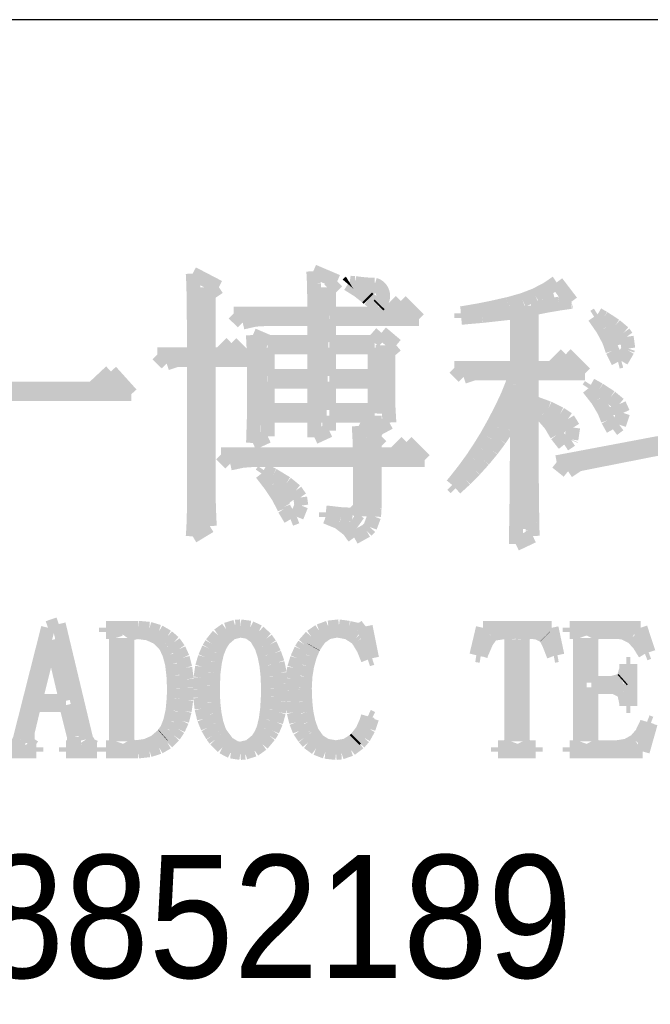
# Model space of a CAD drawing. Extents: x -19 to 391, y -43 to 244.
# Tile 28 of 34: x 368.82 to 373.44, y -34.89 to -27.68. Entities that reach past the tile are written whole.
import ezdxf

# ---------------------------------------------------------------- set-up
doc = ezdxf.new("R2010")
doc.units = 0
doc.layers.add('BOARD_GEOMETRY_DIMENSION', color=2, linetype='CONTINUOUS')

msp = doc.modelspace()

# ---------------------------------------------------------------- linework, layer by layer
at = {"layer": 'BOARD_GEOMETRY_DIMENSION'}
msp.add_lwpolyline([(385.949952, -27.67965), (333.44993, -27.67965), (333.44993, -38.179756)], dxfattribs=at)
for points, const_width in [([(370.08816, -29.539438), (370.279676, -29.63926)], 0.1016), ([(370.091208, -29.596588), (370.08816, -29.539438)], 0.1016), ([(370.97208, -29.522674), (371.147086, -29.597604)], 0.1016), ([(370.976398, -29.61132), (370.97208, -29.522674)], 0.1016), ([(370.093494, -29.669486), (370.091208, -29.596588)], 0.1016), ([(370.978176, -29.708094), (370.976398, -29.61132)], 0.1016), ([(371.147086, -29.597604), (371.088666, -29.656024)], 0.1016), ([(371.301772, -29.663898), (371.225572, -29.616146)], 0.1016), ([(372.681754, -29.654754), (372.755668, -29.604716)], 0.1016), ([(372.755668, -29.604716), (372.863872, -29.746448)], 0.1016), ([(370.094256, -29.759148), (370.093494, -29.669486)], 0.1016), ([(370.147088, -29.640022), (370.147088, -31.377636)], 0.127), ([(370.279676, -29.63926), (370.205, -29.689298)], 0.1016), ([(370.205, -29.689298), (370.205, -30.131766)], 0.1016), ([(371.029992, -29.640022), (371.0051, -30.631638)], 0.127), ([(371.088666, -29.656024), (371.088666, -29.832046)], 0.1016), ([(371.366288, -29.714444), (371.301772, -29.663898)], 0.1016), ([(371.375178, -29.64942), (371.418358, -29.689806)], 0.127), ([(372.507002, -29.732732), (372.598696, -29.697426)], 0.1016), ([(372.598696, -29.697426), (372.681754, -29.654754)], 0.1016), ([(372.65229, -29.724096), (372.735602, -29.703268)], 0.127), ([(370.09578, -29.863034), (370.094256, -29.759148)], 0.1016), ([(370.979192, -29.81325), (370.978176, -29.708094)], 0.1016), ([(371.376702, -29.724858), (371.366288, -29.714444)], 0.1016), ([(371.449854, -29.774642), (371.376702, -29.724858)], 0.1016), ([(371.45849, -29.765752), (371.449854, -29.774642)], 0.1016), ([(371.521482, -29.832046), (371.613176, -29.740352)], 0.1016), ([(371.613176, -29.740352), (371.746272, -29.873448)], 0.1016), ([(372.283482, -29.788866), (372.397782, -29.762958)], 0.1016), ([(372.397782, -29.762958), (372.40718, -29.760926)], 0.1016), ([(372.40718, -29.760926), (372.507002, -29.732732)], 0.1016), ([(372.519956, -29.774388), (372.511574, -31.410656)], 0.127), ([(372.773702, -29.75991), (372.67769, -29.77642)], 0.1016), ([(372.859808, -29.747464), (372.773702, -29.75991)], 0.1016), ([(372.863872, -29.746448), (372.859808, -29.747464)], 0.1016), ([(370.38788, -29.832046), (370.980208, -29.832046)], 0.1016), ([(370.454682, -29.898594), (370.38788, -29.832046)], 0.1016), ([(370.980208, -29.832046), (370.979192, -29.81325)], 0.1016), ([(371.088666, -29.832046), (371.521482, -29.832046)], 0.1016), ([(371.602, -29.826712), (371.630194, -29.807916)], 0.127), ([(372.056152, -29.830776), (372.184168, -29.808678)], 0.1016), ([(372.056152, -29.86405), (372.056152, -29.830776)], 0.1016), ([(372.184168, -29.808678), (372.283482, -29.788866)], 0.1016), ([(372.313454, -29.838904), (372.210584, -29.850334)], 0.1016), ([(372.435374, -29.825442), (372.313454, -29.838904)], 0.1016), ([(372.464584, -29.82214), (372.435374, -29.825442)], 0.1016), ([(372.464584, -30.230318), (372.464584, -29.82214)], 0.1016), ([(372.67769, -29.77642), (372.572788, -29.797248)], 0.1016), ([(372.572788, -29.797248), (372.572788, -30.230318)], 0.1016), ([(373.030496, -29.855668), (373.055896, -29.838904)], 0.1016), ([(373.055896, -29.838904), (373.099584, -29.86405)], 0.1016), ([(370.096796, -29.983938), (370.09578, -29.863034)], 0.1016), ([(370.546376, -29.877766), (370.454682, -29.898594)], 0.1016), ([(370.621052, -29.873448), (370.546376, -29.877766)], 0.1016), ([(370.980208, -29.873448), (370.621052, -29.873448)], 0.1016), ([(370.980208, -30.040072), (370.980208, -29.873448)], 0.1016), ([(371.088666, -29.873448), (371.088666, -30.040072)], 0.1016), ([(371.746272, -29.873448), (371.088666, -29.873448)], 0.1016), ([(372.12397, -29.8577), (372.056152, -29.86405)], 0.1016), ([(372.210584, -29.850334), (372.12397, -29.8577)], 0.1016), ([(373.093996, -29.947362), (373.030496, -29.855668)], 0.1016), ([(373.099584, -29.86405), (373.18569, -29.920184)], 0.1016), ([(370.096796, -30.131766), (370.096796, -29.983938)], 0.1016), ([(371.413278, -30.040072), (371.471698, -29.973524)], 0.1016), ([(371.471698, -29.973524), (371.579902, -30.064964)], 0.1016), ([(373.138954, -30.031436), (373.093996, -29.947362)], 0.1016), ([(373.170704, -29.952696), (373.19458, -30.065472)], 0.127), ([(373.18569, -29.920184), (373.247158, -29.972254)], 0.1016), ([(373.247158, -29.972254), (373.269002, -30.00248)], 0.1016), ([(370.288058, -30.131766), (370.37137, -30.048454)], 0.1016), ([(370.37137, -30.048454), (370.496084, -30.173422)], 0.1016), ([(370.529358, -29.990034), (370.646198, -30.040072)], 0.1016), ([(370.533676, -30.080712), (370.529358, -29.990034)], 0.1016), ([(370.566696, -30.062932), (370.576094, -30.644084)], 0.127), ([(370.646198, -30.040072), (370.980208, -30.040072)], 0.1016), ([(371.088666, -30.040072), (371.413278, -30.040072)], 0.1016), ([(371.493288, -30.06598), (371.465094, -30.56636)], 0.127), ([(373.1641, -30.10535), (373.138954, -30.031436)], 0.1016), ([(373.269002, -30.00248), (373.280686, -30.08884)], 0.1016), ([(369.830096, -30.131766), (370.096796, -30.131766)], 0.1016), ([(369.896898, -30.198314), (369.830096, -30.131766)], 0.1016), ([(370.205, -30.131766), (370.288058, -30.131766)], 0.1016), ([(370.535708, -30.175454), (370.533676, -30.080712)], 0.1016), ([(370.980208, -30.081728), (370.63807, -30.081728)], 0.1016), ([(370.63807, -30.081728), (370.63807, -30.290008)], 0.1016), ([(370.980208, -30.290008), (370.980208, -30.081728)], 0.1016), ([(371.088666, -30.081728), (371.088666, -30.290008)], 0.1016), ([(371.42166, -30.081728), (371.088666, -30.081728)], 0.1016), ([(371.42166, -30.290008), (371.42166, -30.081728)], 0.1016), ([(371.579902, -30.064964), (371.521482, -30.115002)], 0.1016), ([(371.521482, -30.115002), (371.521482, -30.433518)], 0.1016), ([(372.722394, -30.230318), (372.82247, -30.130496)], 0.1016), ([(372.82247, -30.130496), (372.964202, -30.271974)], 0.1016), ([(373.205502, -30.18663), (373.1641, -30.10535)], 0.1016), ([(373.276368, -30.101286), (373.230394, -30.18028)], 0.1016), ([(373.280686, -30.08884), (373.276368, -30.101286)], 0.1016), ([(369.971574, -30.173422), (369.896898, -30.198314)], 0.1016), ([(370.096796, -30.173422), (369.971574, -30.173422)], 0.1016), ([(370.096796, -31.214314), (370.096796, -30.173422)], 0.1016), ([(370.205, -30.173422), (370.205, -31.097728)], 0.1016), ([(370.496084, -30.173422), (370.205, -30.173422)], 0.1016), ([(370.537994, -30.275276), (370.535708, -30.175454)], 0.1016), ([(372.804182, -30.223206), (372.84279, -30.199584)], 0.127), ([(373.230394, -30.18028), (373.205502, -30.18663)], 0.1016), ([(369.35537, -30.381448), (369.488466, -30.256734)], 0.1016), ([(369.488466, -30.256734), (369.63858, -30.423104)], 0.1016), ([(370.537994, -30.472126), (370.537994, -30.275276)], 0.1016), ([(372.006368, -30.230318), (372.464584, -30.230318)], 0.1016), ([(372.07317, -30.296866), (372.006368, -30.230318)], 0.1016), ([(372.1481, -30.271974), (372.07317, -30.296866)], 0.1016), ([(372.456202, -30.271974), (372.1481, -30.271974)], 0.1016), ([(372.431056, -30.346904), (372.456202, -30.271974)], 0.1016), ([(372.572788, -30.230318), (372.722394, -30.230318)], 0.1016), ([(372.572788, -30.271974), (372.572788, -30.480254)], 0.1016), ([(372.964202, -30.271974), (372.572788, -30.271974)], 0.1016), ([(369.429284, -30.353762), (369.530376, -30.346904)], 0.127), ([(370.63807, -30.290008), (370.980208, -30.290008)], 0.1016), ([(370.63807, -30.331664), (370.63807, -30.53969)], 0.1016), ([(370.980208, -30.331664), (370.63807, -30.331664)], 0.1016), ([(370.980208, -30.53969), (370.980208, -30.331664)], 0.1016), ([(371.088666, -30.290008), (371.42166, -30.290008)], 0.1016), ([(371.088666, -30.331664), (371.088666, -30.53969)], 0.1016), ([(371.42166, -30.331664), (371.088666, -30.331664)], 0.1016), ([(371.42166, -30.53969), (371.42166, -30.331664)], 0.1016), ([(372.397782, -30.430216), (372.431056, -30.346904)], 0.1016), ([(367.714784, -30.381448), (369.35537, -30.381448)], 0.1016), ([(372.460774, -30.37205), (372.376192, -30.603698), (372.329964, -30.663134)], 0.127), ([(372.989094, -30.380178), (373.005604, -30.355286)], 0.1016), ([(373.055896, -30.465776), (372.989094, -30.380178)], 0.1016), ([(373.005604, -30.355286), (373.067072, -30.389576)], 0.1016), ([(373.067072, -30.389576), (373.1514, -30.444694)], 0.1016), ([(369.63858, -30.423104), (367.947956, -30.423104)], 0.1016), ([(370.536978, -30.569916), (370.537994, -30.472126)], 0.1016), ([(371.521482, -30.433518), (371.523768, -30.52826)], 0.1016), ([(372.354856, -30.52191), (372.397782, -30.430216)], 0.1016), ([(372.572788, -30.480254), (372.5799, -30.482286)], 0.1016), ([(372.5799, -30.482286), (372.69547, -30.524958)], 0.1016), ([(373.104664, -30.547818), (373.055896, -30.465776)], 0.1016), ([(373.1514, -30.444694), (373.213884, -30.496764)], 0.1016), ([(370.63807, -30.53969), (370.980208, -30.53969)], 0.1016), ([(371.088666, -30.53969), (371.42166, -30.53969)], 0.1016), ([(371.523768, -30.52826), (371.529864, -30.631384)], 0.1016), ([(372.303294, -30.621732), (372.354856, -30.52191)], 0.1016), ([(372.464584, -30.555184), (372.442486, -30.592776)], 0.1016), ([(372.464584, -30.667452), (372.464584, -30.555184)], 0.1016), ([(372.572788, -30.513528), (372.572788, -30.900878)], 0.1016), ([(372.649496, -30.574996), (372.572788, -30.513528)], 0.1016), ([(372.69547, -30.524958), (372.781068, -30.566614)], 0.1016), ([(373.130572, -30.61335), (373.104664, -30.547818)], 0.1016), ([(373.16156, -30.514544), (373.173498, -30.576774)], 0.127), ([(373.213884, -30.496764), (373.243094, -30.560264)], 0.1016), ([(373.243094, -30.560264), (373.213884, -30.646878)], 0.1016), ([(370.533676, -30.66669), (370.536978, -30.569916)], 0.1016), ([(370.63807, -30.581346), (370.63807, -30.73146)], 0.1016), ([(370.980208, -30.581346), (370.63807, -30.581346)], 0.1016), ([(370.980208, -30.739588), (370.980208, -30.581346)], 0.1016), ([(371.088666, -30.581346), (371.088666, -30.68955)], 0.1016), ([(371.42166, -30.581346), (371.088666, -30.581346)], 0.1016), ([(371.42166, -30.68955), (371.42166, -30.581346)], 0.1016), ([(371.529864, -30.631384), (371.42166, -30.68955)], 0.1016), ([(372.289578, -30.646878), (372.303294, -30.621732)], 0.1016), ([(372.442486, -30.592776), (372.392702, -30.674818)], 0.1016), ([(372.71198, -30.646878), (372.649496, -30.574996)], 0.1016), ([(372.741698, -30.606746), (372.825264, -30.690058)], 0.127), ([(372.781068, -30.566614), (372.83898, -30.605222)], 0.1016), ([(372.83898, -30.605222), (372.876572, -30.667452)], 0.1016), ([(373.168164, -30.681168), (373.130572, -30.61335)], 0.1016), ([(370.530882, -30.762448), (370.533676, -30.66669)], 0.1016), ([(371.088666, -30.68955), (370.980208, -30.739588)], 0.1016), ([(371.305074, -30.656276), (371.471698, -30.73146)], 0.1016), ([(371.310154, -30.751018), (371.305074, -30.656276)], 0.1016), ([(372.242588, -30.730952), (372.289578, -30.646878)], 0.1016), ([(372.392702, -30.674818), (372.3386, -30.755082)], 0.1016), ([(372.463568, -30.776926), (372.464584, -30.667452)], 0.1016), ([(372.755668, -30.721554), (372.71198, -30.646878)], 0.1016), ([(372.876572, -30.667452), (372.863872, -30.755082)], 0.1016), ([(373.213884, -30.646878), (373.168164, -30.681168)], 0.1016), ([(370.63807, -30.73146), (370.529358, -30.781244)], 0.1016), ([(370.529358, -30.781244), (370.530882, -30.762448)], 0.1016), ([(371.313456, -30.850078), (371.310154, -30.751018)], 0.1016), ([(371.368574, -30.740604), (371.34419, -31.318708)], 0.127), ([(371.471698, -30.73146), (371.42166, -30.781244)], 0.1016), ([(371.563392, -30.864556), (371.655086, -30.772862)], 0.1016), ([(371.655086, -30.772862), (371.788182, -30.906212)], 0.1016), ([(372.191788, -30.813248), (372.242588, -30.730952)], 0.1016), ([(372.3386, -30.755082), (372.281196, -30.832044)], 0.1016), ([(372.463568, -30.882082), (372.463568, -30.776926)], 0.1016), ([(372.811294, -30.79242), (372.755668, -30.721554)], 0.1016), ([(372.755668, -30.921452), (373.505476, -30.779974)], 0.1016), ([(372.862094, -30.759146), (372.811294, -30.79242)], 0.1016), ([(372.863872, -30.755082), (372.862094, -30.759146)], 0.1016), ([(371.313456, -30.864556), (371.313456, -30.850078)], 0.1016), ([(371.42166, -30.781244), (371.42166, -30.864556)], 0.1016), ([(371.63375, -30.85973), (371.669564, -30.85465)], 0.127), ([(372.138702, -30.893512), (372.191788, -30.813248)], 0.1016), ([(372.281196, -30.832044), (372.219982, -30.905958)], 0.1016), ([(373.505476, -30.82163), (372.914164, -30.938216)], 0.1016), ([(370.296694, -30.864556), (371.313456, -30.864556)], 0.1016), ([(370.362988, -30.931104), (370.296694, -30.864556)], 0.1016), ([(370.454682, -30.911546), (370.362988, -30.931104)], 0.1016), ([(370.529358, -30.906212), (370.454682, -30.911546)], 0.1016), ([(371.313456, -30.906212), (370.529358, -30.906212)], 0.1016), ([(371.313456, -31.25597), (371.313456, -30.906212)], 0.1016), ([(371.42166, -30.864556), (371.563392, -30.864556)], 0.1016), ([(371.42166, -30.906212), (371.42166, -31.25597)], 0.1016), ([(371.788182, -30.906212), (371.42166, -30.906212)], 0.1016), ([(372.081298, -30.972506), (372.138702, -30.893512)], 0.1016), ([(372.219982, -30.905958), (372.154958, -30.97784)], 0.1016), ([(372.462298, -30.983936), (372.463568, -30.882082)], 0.1016), ([(372.572788, -30.900878), (372.57355, -31.01848)], 0.1016), ([(372.83898, -30.988254), (372.755668, -30.921452)], 0.1016), ([(370.592858, -31.004256), (370.609368, -30.979364)], 0.1016), ([(370.609368, -30.979364), (370.67617, -31.01467)], 0.1016), ([(372.0211, -31.049468), (372.081298, -30.972506)], 0.1016), ([(372.154958, -30.97784), (372.086378, -31.047436)], 0.1016), ([(372.462298, -31.082996), (372.462298, -30.983936)], 0.1016), ([(372.914164, -30.938216), (372.83898, -30.988254)], 0.1016), ([(370.662454, -31.094934), (370.592858, -31.004256)], 0.1016), ([(370.67617, -31.01467), (370.774976, -31.075122)], 0.1016), ([(371.989604, -31.088076), (372.0211, -31.049468)], 0.1016), ([(372.086378, -31.047436), (372.014496, -31.112968)], 0.1016), ([(372.57355, -31.01848), (372.574566, -31.122366)], 0.1016), ([(370.205, -31.097728), (370.205762, -31.191454)], 0.1016), ([(370.716556, -31.17723), (370.662454, -31.094934)], 0.1016), ([(370.72189, -31.11373), (370.800884, -31.216854)], 0.127), ([(370.774976, -31.075122), (370.841778, -31.13024)], 0.1016), ([(370.841778, -31.13024), (370.876068, -31.180278)], 0.1016), ([(372.014496, -31.112968), (371.989604, -31.088076)], 0.1016), ([(372.461282, -31.178754), (372.462298, -31.082996)], 0.1016), ([(372.574566, -31.122366), (372.575582, -31.215076)], 0.1016), ([(370.205762, -31.191454), (370.209064, -31.289244)], 0.1016), ([(370.754402, -31.249874), (370.716556, -31.17723)], 0.1016), ([(370.876068, -31.180278), (370.884196, -31.23946)], 0.1016), ([(372.460266, -31.270194), (372.461282, -31.178754)], 0.1016), ([(370.09578, -31.30804), (370.096796, -31.214314)], 0.1016), ([(370.759482, -31.26359), (370.754402, -31.249874)], 0.1016), ([(370.805202, -31.339536), (370.759482, -31.26359)], 0.1016), ([(370.884196, -31.23946), (370.851176, -31.321756)], 0.1016), ([(371.261386, -31.307024), (371.313456, -31.25597)], 0.1016), ([(371.42166, -31.25597), (371.417596, -31.31947)], 0.1016), ([(372.458996, -31.359856), (372.460266, -31.270194)], 0.1016), ([(372.575582, -31.215076), (372.576598, -31.29534)], 0.1016), ([(370.092478, -31.40583), (370.09578, -31.30804)], 0.1016), ([(370.209064, -31.289244), (370.213382, -31.38932)], 0.1016), ([(370.851176, -31.321756), (370.805202, -31.339536)], 0.1016), ([(371.063774, -31.289244), (371.172994, -31.30169)], 0.1016), ([(371.063774, -31.322518), (371.063774, -31.289244)], 0.1016), ([(371.158262, -31.361126), (371.063774, -31.322518)], 0.1016), ([(371.172994, -31.30169), (371.25529, -31.306008)], 0.1016), ([(371.252496, -31.345378), (371.30609, -31.383478)], 0.127), ([(371.25529, -31.306008), (371.261386, -31.307024)], 0.1016), ([(371.417596, -31.31947), (371.388386, -31.397448)], 0.1016), ([(372.576598, -31.29534), (372.577868, -31.36392)], 0.1016), ([(370.213382, -31.38932), (370.08816, -31.465266)], 0.1016), ([(370.08816, -31.465266), (370.092478, -31.40583)], 0.1016), ([(371.23116, -31.41726), (371.158262, -31.361126)], 0.1016), ([(371.2718, -31.473648), (371.23116, -31.41726)], 0.1016), ([(371.362478, -31.42361), (371.2718, -31.473648)], 0.1016), ([(371.388386, -31.397448), (371.362478, -31.42361)], 0.1016), ([(372.456964, -31.4452), (372.458996, -31.359856)], 0.1016), ([(372.577868, -31.36392), (372.578884, -31.420054)], 0.1016), ([(372.578884, -31.420054), (372.58117, -31.46298)], 0.1016), ([(372.456202, -31.522162), (372.456964, -31.4452)], 0.1016), ([(372.58117, -31.46298), (372.456202, -31.522162)], 0.1016), ([(368.820192, -32.951928), (369.027456, -32.13481)], 0.1016), ([(369.027456, -32.13481), (369.10645, -32.107632)], 0.1016), ([(369.10645, -32.107632), (369.30838, -32.951928)], 0.1016), ([(369.452144, -32.13481), (369.690396, -32.13481)], 0.1016), ([(369.452144, -32.166306), (369.452144, -32.13481)], 0.1016), ([(369.690396, -32.13481), (369.769644, -32.141922)], 0.1016), ([(369.769644, -32.141922), (369.840256, -32.163004)], 0.1016), ([(370.275358, -32.188912), (370.333778, -32.14751)], 0.1016), ([(370.333778, -32.14751), (370.401342, -32.126428)], 0.1016), ([(370.401342, -32.126428), (370.437918, -32.124396)], 0.1016), ([(370.437918, -32.124396), (370.509546, -32.133794)], 0.1016), ([(370.509546, -32.133794), (370.57203, -32.16402)], 0.1016), ([(371.015514, -32.157924), (371.083332, -32.132778)], 0.1016), ([(371.083332, -32.132778), (371.158262, -32.124396)], 0.1016), ([(371.158262, -32.124396), (371.159278, -32.124396)], 0.1016), ([(371.159278, -32.124396), (371.233192, -32.13481)], 0.1016), ([(371.233192, -32.13481), (371.297708, -32.150304)], 0.1016), ([(371.297708, -32.150304), (371.32895, -32.145224)], 0.1016), ([(371.32895, -32.145224), (371.355874, -32.124396)], 0.1016), ([(371.355874, -32.124396), (371.402864, -32.357822)], 0.1016), ([(372.166896, -32.335724), (372.214648, -32.13481)], 0.1016), ([(372.214648, -32.13481), (372.718584, -32.13481)], 0.1016), ([(372.718584, -32.13481), (372.761256, -32.335724)], 0.1016), ([(372.850918, -32.13481), (373.370348, -32.13481)], 0.1016), ([(372.850918, -32.166306), (372.850918, -32.13481)], 0.1016), ([(373.370348, -32.13481), (373.42953, -32.314896)], 0.1016), ([(369.483132, -32.166306), (369.452144, -32.166306)], 0.1016), ([(369.515644, -32.17672), (369.483132, -32.166306)], 0.1016), ([(369.526058, -32.208724), (369.515644, -32.17672)], 0.1016), ([(369.526058, -32.967422), (369.526058, -32.208724)], 0.1016), ([(369.63223, -32.17672), (369.610132, -32.208724)], 0.1016), ([(369.610132, -32.208724), (369.610132, -32.967422)], 0.1016), ([(369.685316, -32.166306), (369.63223, -32.17672)], 0.1016), ([(369.763294, -32.17672), (369.685316, -32.166306)], 0.1016), ([(369.828826, -32.206438), (369.763294, -32.17672)], 0.1016), ([(369.880896, -32.256476), (369.828826, -32.206438)], 0.1016), ([(369.840256, -32.163004), (369.90274, -32.199326)], 0.1016), ([(369.90274, -32.199326), (369.950746, -32.240982)], 0.1016), ([(370.225574, -32.251396), (370.275358, -32.188912)], 0.1016), ([(370.31803, -32.218122), (370.29009, -32.26181)], 0.1016), ([(370.373402, -32.171132), (370.31803, -32.218122)], 0.1016), ([(370.437918, -32.155638), (370.373402, -32.171132)], 0.1016), ([(370.499132, -32.166306), (370.437918, -32.155638)], 0.1016), ([(370.553234, -32.205422), (370.499132, -32.166306)], 0.1016), ([(370.591842, -32.272224), (370.553234, -32.205422)], 0.1016), ([(370.57203, -32.16402), (370.626132, -32.21482)], 0.1016), ([(370.626132, -32.21482), (370.655342, -32.256476)], 0.1016), ([(370.905278, -32.256476), (370.956332, -32.19831)], 0.1016), ([(370.956332, -32.19831), (371.015514, -32.157924)], 0.1016), ([(371.019832, -32.208724), (370.974874, -32.275526)], 0.1016), ([(371.075966, -32.1691), (371.019832, -32.208724)], 0.1016), ([(371.14353, -32.155638), (371.075966, -32.1691)], 0.1016), ([(371.150896, -32.155638), (371.14353, -32.155638)], 0.1016), ([(371.226842, -32.170116), (371.150896, -32.155638)], 0.1016), ([(371.286278, -32.208724), (371.226842, -32.170116)], 0.1016), ([(371.302788, -32.22752), (371.286278, -32.208724)], 0.1016), ([(372.273068, -32.192976), (372.241826, -32.236918)], 0.1016), ([(372.29288, -32.179514), (372.273068, -32.192976)], 0.1016), ([(372.37416, -32.166306), (372.29288, -32.179514)], 0.1016), ([(372.415562, -32.171132), (372.37416, -32.166306)], 0.1016), ([(372.421912, -32.219138), (372.415562, -32.171132)], 0.1016), ([(372.421912, -32.967422), (372.421912, -32.219138)], 0.1016), ([(372.511574, -32.171132), (372.50624, -32.224218)], 0.1016), ([(372.56974, -32.166306), (372.511574, -32.171132)], 0.1016), ([(372.611396, -32.1691), (372.56974, -32.166306)], 0.1016), ([(372.670832, -32.19831), (372.611396, -32.1691)], 0.1016), ([(372.671848, -32.199326), (372.670832, -32.19831)], 0.1016), ([(372.697756, -32.248094), (372.671848, -32.199326)], 0.1016), ([(372.877842, -32.166306), (372.850918, -32.166306)], 0.1016), ([(372.914418, -32.17672), (372.877842, -32.166306)], 0.1016), ([(372.925848, -32.208724), (372.914418, -32.17672)], 0.1016), ([(372.925848, -32.967422), (372.925848, -32.208724)], 0.1016), ([(373.02567, -32.17672), (373.010176, -32.208724)], 0.1016), ([(373.010176, -32.208724), (373.010176, -32.537908)], 0.1016), ([(373.057928, -32.166306), (373.02567, -32.17672)], 0.1016), ([(373.206772, -32.166306), (373.057928, -32.166306)], 0.1016), ([(373.244364, -32.170116), (373.206772, -32.166306)], 0.1016), ([(373.311928, -32.20339), (373.244364, -32.170116)], 0.1016), ([(373.358918, -32.254698), (373.311928, -32.20339)], 0.1016), ([(369.04803, -32.224218), (368.936778, -32.669734)], 0.1016), ([(369.05438, -32.224218), (369.04803, -32.224218)], 0.1016), ([(369.159536, -32.669734), (369.05438, -32.224218)], 0.1016), ([(369.893342, -32.275526), (369.880896, -32.256476)], 0.1016), ([(369.918488, -32.331406), (369.893342, -32.275526)], 0.1016), ([(369.950746, -32.240982), (369.987068, -32.291782)], 0.1016), ([(369.987068, -32.291782), (370.015262, -32.35452)], 0.1016), ([(370.177568, -32.349186), (370.205762, -32.284924)], 0.1016), ([(370.205762, -32.284924), (370.225574, -32.251396)], 0.1016), ([(370.29009, -32.26181), (370.26723, -32.318198)], 0.1016), ([(370.593874, -32.276288), (370.591842, -32.272224)], 0.1016), ([(370.613686, -32.339026), (370.593874, -32.276288)], 0.1016), ([(370.655342, -32.256476), (370.686584, -32.320992)], 0.1016), ([(370.853208, -32.357822), (370.882418, -32.293306)], 0.1016), ([(370.882418, -32.293306), (370.905278, -32.256476)], 0.1016), ([(370.973858, -32.277304), (370.946934, -32.34182)], 0.1016), ([(370.974874, -32.275526), (370.973858, -32.277304)], 0.1016), ([(371.34038, -32.290004), (371.302788, -32.22752)], 0.1016), ([(371.371622, -32.367982), (371.34038, -32.290004)], 0.1016), ([(372.241826, -32.236918), (372.205504, -32.320992)], 0.1016), ([(372.50624, -32.224218), (372.50624, -32.967422)], 0.1016), ([(372.734332, -32.340804), (372.697756, -32.248094)], 0.1016), ([(373.402606, -32.32531), (373.358918, -32.254698)], 0.1016), ([(369.936268, -32.400494), (369.918488, -32.331406)], 0.1016), ([(370.015262, -32.35452), (370.034058, -32.427418)], 0.1016), ([(370.15674, -32.420306), (370.177568, -32.349186)], 0.1016), ([(370.26723, -32.318198), (370.251482, -32.385508)], 0.1016), ([(370.628418, -32.410908), (370.613686, -32.339026)], 0.1016), ([(370.686584, -32.320992), (370.71046, -32.389826)], 0.1016), ([(370.831364, -32.42818), (370.853208, -32.357822)], 0.1016), ([(370.946934, -32.34182), (370.927122, -32.413702)], 0.1016), ([(371.402864, -32.357822), (371.371622, -32.367982)], 0.1016), ([(372.199154, -32.340804), (372.166896, -32.335724)], 0.1016), ([(372.205504, -32.320992), (372.199154, -32.340804)], 0.1016), ([(372.761256, -32.335724), (372.734332, -32.340804)], 0.1016), ([(373.42953, -32.314896), (373.402606, -32.32531)], 0.1016), ([(369.946428, -32.483806), (369.936268, -32.400494)], 0.1016), ([(370.034058, -32.427418), (370.044472, -32.511492)], 0.1016), ([(370.14531, -32.4993), (370.15674, -32.420306)], 0.1016), ([(370.251482, -32.385508), (370.241068, -32.46501)], 0.1016), ([(370.636546, -32.490918), (370.628418, -32.410908)], 0.1016), ([(370.71046, -32.389826), (370.726208, -32.46501)], 0.1016), ([(370.818918, -32.506412), (370.831364, -32.42818)], 0.1016), ([(370.927122, -32.413702), (370.914676, -32.490918)], 0.1016), ([(373.264176, -32.441896), (373.265192, -32.431482)], 0.1016), ([(373.265192, -32.400494), (373.296434, -32.400494)], 0.1016), ([(373.265192, -32.431482), (373.265192, -32.400494)], 0.1016), ([(373.296434, -32.400494), (373.296434, -32.707326)], 0.1016), ([(369.950746, -32.580326), (369.946428, -32.483806)], 0.1016), ([(370.044472, -32.511492), (370.045488, -32.569912)], 0.1016), ([(370.141246, -32.585406), (370.14531, -32.4993)], 0.1016), ([(370.241068, -32.46501), (370.237004, -32.556196)], 0.1016), ([(370.639848, -32.580326), (370.636546, -32.490918)], 0.1016), ([(370.726208, -32.46501), (370.73459, -32.54502)], 0.1016), ([(370.8146, -32.590994), (370.818918, -32.506412)], 0.1016), ([(370.914676, -32.490918), (370.910358, -32.573976)], 0.1016), ([(373.235982, -32.518096), (373.243348, -32.511492)], 0.1016), ([(373.243348, -32.511492), (373.264176, -32.441896)], 0.1016), ([(369.94846, -32.652208), (369.950746, -32.580326)], 0.1016), ([(370.045488, -32.569912), (370.04117, -32.662622)], 0.1016), ([(370.237004, -32.556196), (370.237004, -32.580326)], 0.1016), ([(370.237004, -32.580326), (370.239036, -32.678116)], 0.1016), ([(370.638832, -32.634428), (370.639848, -32.580326)], 0.1016), ([(370.73459, -32.54502), (370.73459, -32.585406)], 0.1016), ([(370.910358, -32.573976), (370.910358, -32.585406)], 0.1016), ([(373.010176, -32.537908), (373.1641, -32.537908)], 0.1016), ([(373.010176, -32.569912), (373.010176, -32.967422)], 0.1016), ([(373.179848, -32.569912), (373.010176, -32.569912)], 0.1016), ([(373.1641, -32.537908), (373.235982, -32.518096)], 0.1016), ([(373.243348, -32.601408), (373.179848, -32.569912)], 0.1016), ([(369.940332, -32.741616), (369.94846, -32.652208)], 0.1016), ([(370.143278, -32.646112), (370.141246, -32.585406)], 0.1016), ([(370.152676, -32.727138), (370.143278, -32.646112)], 0.1016), ([(370.633498, -32.728408), (370.638832, -32.634428)], 0.1016), ([(370.73459, -32.585406), (370.731542, -32.674306)], 0.1016), ([(370.817902, -32.671004), (370.8146, -32.590994)], 0.1016), ([(370.910358, -32.585406), (370.91366, -32.675322)], 0.1016), ([(373.249444, -32.610806), (373.243348, -32.601408)], 0.1016), ([(373.265192, -32.686498), (373.249444, -32.610806)], 0.1016), ([(368.926364, -32.701992), (368.878358, -32.903922)], 0.1016), ([(369.159536, -32.701992), (368.926364, -32.701992)], 0.1016), ([(368.936778, -32.669734), (369.159536, -32.669734)], 0.1016), ([(369.217956, -32.935418), (369.159536, -32.701992)], 0.1016), ([(370.04117, -32.662622), (370.02974, -32.744918)], 0.1016), ([(370.170456, -32.801306), (370.152676, -32.727138)], 0.1016), ([(370.239036, -32.678116), (370.248434, -32.762698)], 0.1016), ([(370.623084, -32.806132), (370.633498, -32.728408)], 0.1016), ([(370.731542, -32.674306), (370.719858, -32.754316)], 0.1016), ([(370.828316, -32.754316), (370.817902, -32.671004)], 0.1016), ([(370.91366, -32.675322), (370.922042, -32.755078)], 0.1016), ([(373.265192, -32.707326), (373.265192, -32.686498)], 0.1016), ([(373.296434, -32.707326), (373.265192, -32.707326)], 0.1016), ([(369.923568, -32.8168), (369.940332, -32.741616)], 0.1016), ([(370.02974, -32.744918), (370.010944, -32.8168)], 0.1016), ([(370.248434, -32.762698), (370.262912, -32.83331)], 0.1016), ([(370.719858, -32.754316), (370.700046, -32.826198)], 0.1016), ([(370.845842, -32.827214), (370.828316, -32.754316)], 0.1016), ([(370.922042, -32.755078), (370.937536, -32.827214)], 0.1016), ([(371.362224, -32.818578), (371.371622, -32.78251)], 0.1016), ([(371.371622, -32.78251), (371.402864, -32.798004)], 0.1016), ([(371.402864, -32.798004), (371.377972, -32.873696)], 0.1016), ([(369.900708, -32.875982), (369.923568, -32.8168)], 0.1016), ([(370.010944, -32.8168), (369.983004, -32.876998)], 0.1016), ([(370.19738, -32.866584), (370.170456, -32.801306)], 0.1016), ([(370.23167, -32.925004), (370.19738, -32.866584)], 0.1016), ([(370.262912, -32.83331), (370.282724, -32.891476)], 0.1016), ([(370.586762, -32.919924), (370.60759, -32.870902)], 0.1016), ([(370.60759, -32.870902), (370.623084, -32.806132)], 0.1016), ([(370.700046, -32.826198), (370.673122, -32.888428)], 0.1016), ([(370.870734, -32.889698), (370.845842, -32.827214)], 0.1016), ([(370.937536, -32.827214), (370.95938, -32.889698)], 0.1016), ([(371.330982, -32.888428), (371.362224, -32.818578)], 0.1016), ([(373.378476, -32.911288), (373.414036, -32.837628)], 0.1016), ([(373.445278, -32.834326), (373.386858, -33.041336)], 0.1016), ([(373.414036, -32.837628), (373.4181, -32.823912)], 0.1016), ([(373.4181, -32.823912), (373.445278, -32.834326)], 0.1016), ([(368.878358, -32.903922), (368.878358, -32.977836)], 0.1016), ([(369.217956, -32.993584), (369.217956, -32.935418)], 0.1016), ([(369.811046, -32.970724), (369.86845, -32.921702)], 0.1016), ([(369.86845, -32.921702), (369.870482, -32.919924)], 0.1016), ([(369.870482, -32.919924), (369.900708, -32.875982)], 0.1016), ([(369.950746, -32.925004), (369.901724, -32.974788)], 0.1016), ([(369.983004, -32.876998), (369.950746, -32.925004)], 0.1016), ([(370.252498, -32.954214), (370.23167, -32.925004)], 0.1016), ([(370.282724, -32.891476), (370.29517, -32.914336)], 0.1016), ([(370.29517, -32.914336), (370.345208, -32.980884)], 0.1016), ([(370.559584, -32.959294), (370.586762, -32.919924)], 0.1016), ([(370.650262, -32.925004), (370.598192, -32.987234)], 0.1016), ([(370.673122, -32.888428), (370.650262, -32.925004)], 0.1016), ([(370.905278, -32.940498), (370.870734, -32.889698)], 0.1016), ([(370.934234, -32.974788), (370.905278, -32.940498)], 0.1016), ([(370.95938, -32.889698), (370.963444, -32.899096)], 0.1016), ([(370.963444, -32.899096), (371.00637, -32.96031)], 0.1016), ([(371.286278, -32.946594), (371.330982, -32.888428)], 0.1016), ([(371.341396, -32.939482), (371.308122, -32.977836)], 0.1016), ([(371.377972, -32.873696), (371.341396, -32.939482)], 0.1016), ([(373.333772, -32.962596), (373.378476, -32.911288)], 0.1016), ([(368.761772, -33.010094), (368.799364, -32.993584)], 0.1016), ([(368.799364, -32.993584), (368.820192, -32.951928)], 0.1016), ([(368.878358, -32.977836), (368.926364, -33.010094)], 0.1016), ([(368.926364, -33.010094), (368.943128, -33.010094)], 0.1016), ([(368.943128, -33.010094), (368.943128, -33.041336)], 0.1016), ([(369.159536, -33.010094), (369.18138, -33.010094)], 0.1016), ([(369.159536, -33.041336), (369.159536, -33.010094)], 0.1016), ([(369.18138, -33.010094), (369.217956, -32.993584)], 0.1016), ([(369.30838, -32.951928), (369.335558, -32.993584)], 0.1016), ([(369.335558, -32.993584), (369.37188, -33.010094)], 0.1016), ([(369.37188, -33.010094), (369.387628, -33.010094)], 0.1016), ([(369.387628, -33.010094), (369.387628, -33.041336)], 0.1016), ([(369.452144, -33.010094), (369.483132, -33.010094)], 0.1016), ([(369.452144, -33.041336), (369.452144, -33.010094)], 0.1016), ([(369.483132, -33.010094), (369.515644, -32.998918)], 0.1016), ([(369.515644, -32.998918), (369.526058, -32.967422)], 0.1016), ([(369.610132, -32.967422), (369.626896, -32.998918)], 0.1016), ([(369.626896, -32.998918), (369.668552, -33.010094)], 0.1016), ([(369.668552, -33.010094), (369.744498, -32.99968)], 0.1016), ([(369.744498, -32.99968), (369.811046, -32.970724)], 0.1016), ([(369.841272, -33.010094), (369.77066, -33.031938)], 0.1016), ([(369.901724, -32.974788), (369.841272, -33.010094)], 0.1016), ([(370.30787, -33.009078), (370.252498, -32.954214)], 0.1016), ([(370.3701, -33.041336), (370.30787, -33.009078)], 0.1016), ([(370.345208, -32.980884), (370.403374, -33.015428)], 0.1016), ([(370.403374, -33.015428), (370.437918, -33.020508)], 0.1016), ([(370.437918, -33.020508), (370.50345, -33.005014)], 0.1016), ([(370.50345, -33.005014), (370.559584, -32.959294)], 0.1016), ([(370.598192, -32.987234), (370.538756, -33.02889)], 0.1016), ([(370.992654, -33.017714), (370.934234, -32.974788)], 0.1016), ([(371.00637, -32.96031), (371.064536, -32.997902)], 0.1016), ([(371.064536, -32.997902), (371.137434, -33.010094)], 0.1016), ([(371.137434, -33.010094), (371.13845, -33.010094)], 0.1016), ([(371.13845, -33.010094), (371.21338, -32.996632)], 0.1016), ([(371.21338, -32.996632), (371.274848, -32.958024)], 0.1016), ([(371.308122, -32.977836), (371.245638, -33.024826)], 0.1016), ([(371.274848, -32.958024), (371.286278, -32.946594)], 0.1016), ([(372.326154, -33.010094), (372.37416, -33.010094)], 0.1016), ([(372.326154, -33.041336), (372.326154, -33.010094)], 0.1016), ([(372.37416, -33.010094), (372.410482, -32.998918)], 0.1016), ([(372.410482, -32.998918), (372.421912, -32.967422)], 0.1016), ([(372.50624, -32.967422), (372.521734, -32.998918)], 0.1016), ([(372.521734, -32.998918), (372.554246, -33.010094)], 0.1016), ([(372.554246, -33.010094), (372.601998, -33.010094)], 0.1016), ([(372.601998, -33.010094), (372.601998, -33.041336)], 0.1016), ([(372.850918, -33.010094), (372.883176, -33.010094)], 0.1016), ([(372.850918, -33.041336), (372.850918, -33.010094)], 0.1016), ([(372.883176, -33.010094), (372.914418, -32.998918)], 0.1016), ([(372.914418, -32.998918), (372.925848, -32.967422)], 0.1016), ([(373.010176, -32.967422), (373.02567, -32.998918)], 0.1016), ([(373.02567, -32.998918), (373.057928, -33.010094)], 0.1016), ([(373.057928, -33.010094), (373.195342, -33.010094)], 0.1016), ([(373.195342, -33.010094), (373.271288, -32.997902)], 0.1016), ([(373.271288, -32.997902), (373.333772, -32.962596)], 0.1016), ([(368.943128, -33.041336), (368.746278, -33.041336)], 0.1016), ([(369.387628, -33.041336), (369.159536, -33.041336)], 0.1016), ([(369.688364, -33.041336), (369.452144, -33.041336)], 0.1016), ([(369.77066, -33.031938), (369.688364, -33.041336)], 0.1016), ([(370.437918, -33.052004), (370.3701, -33.041336)], 0.1016), ([(370.472208, -33.049718), (370.437918, -33.052004)], 0.1016), ([(370.538756, -33.02889), (370.472208, -33.049718)], 0.1016), ([(371.060472, -33.043622), (370.992654, -33.017714)], 0.1016), ([(371.13845, -33.052004), (371.060472, -33.043622)], 0.1016), ([(371.177058, -33.048702), (371.13845, -33.052004)], 0.1016), ([(371.245638, -33.024826), (371.177058, -33.048702)], 0.1016), ([(372.601998, -33.041336), (372.326154, -33.041336)], 0.1016), ([(373.386858, -33.041336), (372.850918, -33.041336)], 0.1016)]:
    msp.add_lwpolyline(points, dxfattribs=dict(at, const_width=const_width))
at = {"layer": 'BOARD_GEOMETRY_DIMENSION', "const_width": 0.1016}
for points in [[(371.237764, -29.605732, 0.078581), (371.225572, -29.616146)], [(371.237764, -29.605732, 0.039238), (371.27815, -29.609034)], [(371.27815, -29.609034, 0.038312), (371.422168, -29.620972)], [(371.480588, -29.727906, 0.414894), (371.422168, -29.620972)], [(371.45849, -29.765752, 0.122912), (371.480588, -29.727906)]]:
    msp.add_lwpolyline(points, format="xyb", dxfattribs=at)

# ---------------------------------------------------------------- texts
at = {"layer": 'BOARD_GEOMETRY_DIMENSION', "width": 0.927745}
msp.add_text('86-755-88852189', height=0.899922, dxfattribs=at).set_placement((364.055914, -34.699702))

doc.saveas('drawing.dxf')
